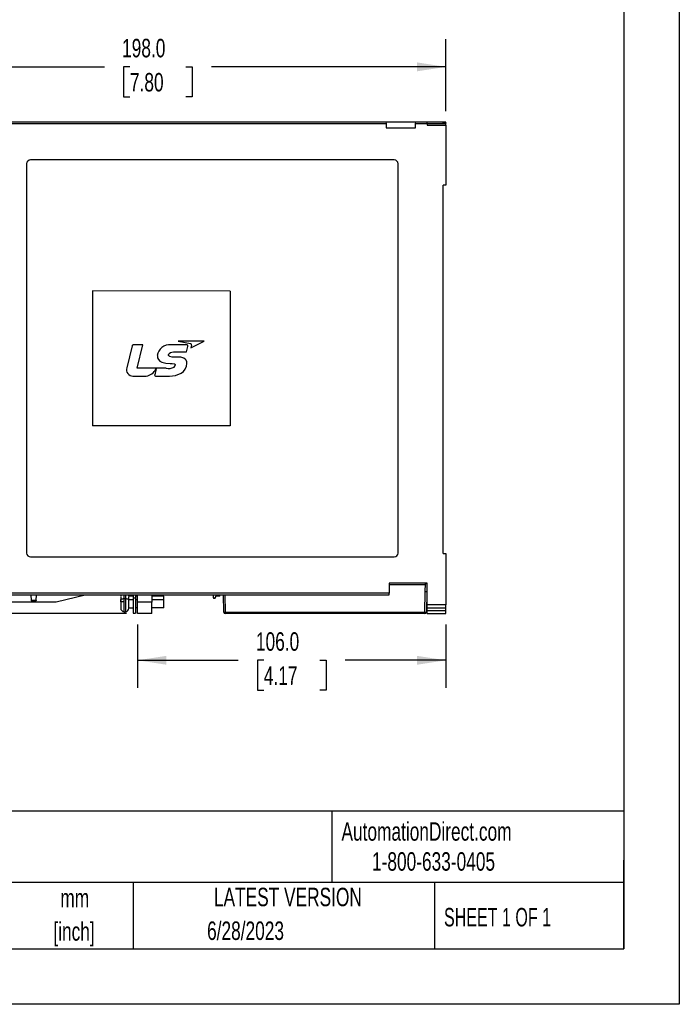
# Model space of a CAD drawing. Header units: millimetres. Extents: x 0 to 838, y 0 to 648.
# Tile 18 of 29: x 611 to 838, y 0 to 339. Entities that reach past the tile are written whole.
import ezdxf

# ---------------------------------------------------------------- set-up
doc = ezdxf.new("R2010")
doc.units = ezdxf.units.MM
doc.header["$LTSCALE"] = 3
doc.linetypes.add('CENTERX2', pattern=[20.32, 12.7, -2.54, 2.54, -2.54])
doc.layers.add('DIMENSIONS', color=140, linetype='Continuous', lineweight=25)
doc.layers.add('TEXT', color=140, linetype='Continuous', lineweight=25)
doc.styles.add('SLDTEXTSTYLE0', font='TXT', dxfattribs={"width": 0.7})
doc.styles.add('SLDTEXTSTYLE1', font='TXT', dxfattribs={"width": 0.65})
doc.dimstyles.new('SLDDIMSTYLE0', dxfattribs={"dimtxt": 6.474023, "dimasz": 9.906, "dimexe": 0, "dimexo": 0.0625, "dimgap": 1.618506, "dimtad": 0, "dimtih": 1, "dimtoh": 1, "dimdec": 1, "dimrnd": 1e-09, "dimzin": 4, "dimdsep": 46, "dimtxsty": 'SLDTEXTSTYLE0', "dimsah": 1, "dimcen": 0.09, "dimadec": 0, "dimazin": 1, "dimtfac": 1, "dimtdec": 1, "dimtofl": 0, "dimtmove": 0, "dimatfit": 3, "dimfxl": 0, "dimfrac": 2, "dimtolj": 1, "dimtzin": 12, "dimarcsym": 0})

# ---------------------------------------------------------------- blocks, each defined once
blk = doc.blocks.new('SW_NOTE_0_1')
at = {"layer": 'TEXT', "color": 0, "linetype": 'CENTERX2', "lineweight": 18, "char_height": 6.35, "attachment_point": 2, "style": 'SLDTEXTSTYLE0'}
for s, insert in [('mm', (8.53, 8.19)), ('[inch]', (8.28, -3.28))]:
    blk.add_mtext(s, dxfattribs=dict(at, insert=insert))
blk = doc.blocks.new('_D')
at = {"layer": 'DIMENSIONS'}
for p, q in [((559.98, 305.15), (559.98, 331.92)), ((757.99, 307.19), (757.99, 331.92)), ((559.98, 322.39), (640.59, 322.39)), ((649.36, 322.39), (647.19, 322.39)), ((647.19, 322.39), (647.19, 312.1)), ((668.6, 322.39), (670.78, 322.39)), ((670.78, 322.39), (670.78, 312.1)), ((757.99, 322.39), (677.37, 322.39)), ((647.19, 312.1), (649.36, 312.1)), ((670.78, 312.1), (668.6, 312.1))]:
    blk.add_line(p, q, dxfattribs=at)
for points in [[(559.98, 322.39), (569.88, 320.87), (569.88, 323.92)], [(757.99, 322.39), (748.08, 323.92), (748.08, 320.87)]]:
    blk.add_solid(points, dxfattribs=at)
at = {"layer": 'DIMENSIONS', "char_height": 6.35, "attachment_point": 1, "style": 'SLDTEXTSTYLE0'}
for s, insert in [('198.0', (646.67, 332.03)), ('7.80', (649.36, 320.29))]:
    blk.add_mtext(s, dxfattribs=dict(at, insert=insert))
blk = doc.blocks.new('_D_1')
at = {"layer": 'DIMENSIONS'}
for p, q in [((558.95, 303.38), (495.17, 303.38)), ((504.69, 303.38), (504.69, 230.62)), ((495.07, 218.88), (492.9, 218.88)), ((492.9, 218.88), (492.9, 208.59)), ((514.31, 218.88), (516.49, 218.88)), ((516.49, 218.88), (516.49, 208.59)), ((492.9, 208.59), (495.07, 208.59)), ((504.69, 134.38), (504.69, 207.14)), ((516.49, 208.59), (514.31, 208.59)), ((648.18, 134.38), (495.17, 134.38))]:
    blk.add_line(p, q, dxfattribs=at)
for points in [[(504.69, 303.38), (503.17, 293.47), (506.22, 293.47)], [(504.69, 134.38), (506.22, 144.28), (503.17, 144.28)]]:
    blk.add_solid(points, dxfattribs=at)
at = {"layer": 'DIMENSIONS', "char_height": 6.35, "attachment_point": 1, "style": 'SLDTEXTSTYLE0'}
for s, insert in [('169.0', (492.38, 228.51)), ('6.65', (495.07, 216.77))]:
    blk.add_mtext(s, dxfattribs=dict(at, insert=insert))
blk = doc.blocks.new('_D_2')
at = {"layer": 'DIMENSIONS'}
for p, q in [((651.99, 130.57), (651.99, 108.79)), ((757.99, 130.57), (757.99, 108.79)), ((651.99, 118.31), (686.6, 118.31)), ((695.37, 118.31), (693.19, 118.31)), ((693.19, 118.31), (693.19, 108.02)), ((714.61, 118.31), (716.78, 118.31)), ((716.78, 118.31), (716.78, 108.02)), ((757.99, 118.31), (723.38, 118.31)), ((693.19, 108.02), (695.37, 108.02)), ((716.78, 108.02), (714.61, 108.02))]:
    blk.add_line(p, q, dxfattribs=at)
for points in [[(651.99, 118.31), (661.89, 116.79), (661.89, 119.84)], [(757.99, 118.31), (748.08, 119.84), (748.08, 116.79)]]:
    blk.add_solid(points, dxfattribs=at)
at = {"layer": 'DIMENSIONS', "char_height": 6.35, "attachment_point": 1, "style": 'SLDTEXTSTYLE0'}
for s, insert in [('106.0', (692.68, 127.95)), ('4.17', (695.37, 116.21))]:
    blk.add_mtext(s, dxfattribs=dict(at, insert=insert))

msp = doc.modelspace()

# ---------------------------------------------------------------- linework, layer by layer
at = {"color": 7, "linetype": 'Continuous'}
for p, q in [((838.21, 647.71), (838.21, 0.01)), ((838.21, 0.01), (0.01, 0.01))]:
    msp.add_line(p, q, dxfattribs=at)
for p, q in [((606.26, 302.88), (737.41, 302.88)), ((737.38, 303.38), (606.29, 303.38)), ((737.38, 303.38), (737.41, 302.88)), ((747.59, 303.38), (737.38, 303.38)), ((737.41, 302.88), (737.49, 301.38)), ((737.49, 301.38), (747.49, 301.38)), ((747.49, 301.38), (747.56, 302.88)), ((747.56, 302.88), (747.59, 303.38)), ((747.56, 302.88), (751.49, 302.88)), ((751.49, 303.38), (747.59, 303.38)), ((751.49, 302.88), (751.49, 303.38)), ((757.99, 303.38), (751.49, 303.38)), ((751.49, 302.88), (751.49, 302.37)), ((751.49, 302.87), (757.99, 302.87)), ((751.49, 302.37), (757.99, 302.37)), ((756.99, 303.11), (757.99, 303.11)), ((756.99, 302.98), (756.99, 303.11)), ((757.99, 302.98), (756.99, 302.98)), ((757.99, 303.11), (757.99, 303.38)), ((757.99, 303.11), (757.99, 302.98)), ((757.99, 302.87), (757.99, 302.98)), ((757.99, 302.37), (757.99, 302.87)), ((757.99, 302.37), (757.99, 281.67)), ((613.86, 289.08), (613.86, 155.18)), ((740.19, 290.4), (615.19, 290.4)), ((741.51, 155.18), (741.51, 289.08)), ((757.99, 281.67), (756.99, 281.67)), ((756.99, 155.08), (756.99, 281.67)), ((683.76, 245.29), (636.51, 245.33)), ((636.51, 245.33), (636.51, 198.92)), ((683.76, 245.29), (683.76, 198.96)), ((665.98, 228.08), (670.17, 227.22)), ((674.86, 228.08), (665.98, 228.08)), ((670.29, 225.73), (674.86, 228.08)), ((650.08, 226.42), (648.27, 218.93)), ((653.76, 226.75), (650.45, 226.75)), ((651.85, 218.75), (653.76, 226.75)), ((668.92, 226.76), (663.41, 226.76)), ((664.32, 224.35), (668.78, 224.35)), ((668.78, 224.35), (669.24, 226.23)), ((670.53, 226.73), (670.29, 225.73)), ((663.18, 220.39), (663.83, 220.39)), ((665.76, 222.61), (663.93, 222.61)), ((661.76, 218.75), (651.85, 218.75)), ((658.37, 218.65), (657.87, 216.51)), ((658.27, 218.49), (658.35, 218.65)), ((658.35, 218.65), (658.37, 218.65)), ((650.41, 216.08), (654.96, 216.08)), ((658.11, 216.08), (663, 216.08)), ((683.76, 198.96), (636.51, 198.92)), ((615.19, 153.85), (740.19, 153.85)), ((756.99, 155.08), (757.99, 155.08)), ((757.99, 155.08), (757.99, 137.38)), ((738.5, 144.88), (738.43, 141.38)), ((738.49, 144.38), (750.94, 144.38)), ((751.49, 144.88), (738.5, 144.88)), ((750.9, 141.88), (750.95, 144.72)), ((750.95, 144.72), (751.49, 144.72)), ((751.49, 137.38), (751.49, 144.88)), ((738.43, 141.38), (606.26, 141.38)), ((606.29, 140.88), (738.43, 140.88)), ((615.29, 140.88), (615.46, 138.88)), ((617.11, 138.88), (615.46, 138.88)), ((615.47, 138.79), (615.46, 138.88)), ((617.11, 138.88), (617.1, 138.79)), ((617.11, 138.88), (617.29, 140.88)), ((623.99, 138.38), (633.99, 140.88)), ((646.19, 140.49), (646.19, 140.25)), ((646.19, 140.06), (646.19, 139.11)), ((646.19, 138.38), (646.19, 139.11)), ((646.19, 138.92), (646.19, 138.78)), ((647.39, 139.52), (647.39, 140.88)), ((647.39, 138.38), (647.39, 139.52)), ((647.39, 139.52), (647.79, 139.52)), ((647.79, 140.88), (647.79, 139.52)), ((647.79, 139.52), (647.79, 135.03)), ((648.99, 140.32), (648.99, 140.49)), ((650.49, 140.38), (648.99, 140.38)), ((648.99, 139.11), (648.99, 140.13)), ((648.99, 136.23), (648.99, 139.11)), ((650.49, 139.06), (648.99, 139.06)), ((648.99, 138.78), (648.99, 138.92)), ((650.49, 140.9), (650.49, 139.71)), ((650.49, 139.71), (650.49, 134.48)), ((651.29, 139.71), (650.49, 139.71)), ((651.29, 140.9), (651.29, 139.71)), ((651.99, 140.38), (651.29, 140.38)), ((651.29, 139.71), (651.29, 134.48)), ((651.99, 139.06), (651.29, 139.06)), ((651.99, 138.31), (651.99, 140.88)), ((656.94, 140.88), (656.94, 138.31)), ((660.99, 140.38), (656.94, 140.38)), ((660.99, 139.06), (656.94, 139.06)), ((660.99, 139.06), (660.99, 140.38)), ((660.99, 136.38), (660.99, 139.06)), ((677.99, 140.88), (677.99, 139.98)), ((678.39, 139.63), (678.34, 139.63)), ((680.31, 140.38), (678.74, 140.38)), ((678.74, 140.38), (678.74, 139.98)), ((680.31, 140.38), (680.32, 140.88)), ((681.64, 134.87), (681.53, 140.88)), ((682.03, 140.88), (682.14, 134.87)), ((750.78, 134.87), (750.9, 141.88)), ((751.49, 141.88), (750.9, 141.88)), ((751.41, 141.88), (751.28, 134.87)), ((751.3, 140.08), (751.49, 140.08)), ((589.19, 138.38), (623.99, 138.38)), ((615.47, 138.79), (617.1, 138.79)), ((646.19, 138.78), (646.19, 138.49)), ((647.39, 138.38), (646.19, 138.38)), ((646.19, 138.38), (646.19, 136.23)), ((647.39, 135.03), (647.39, 138.38)), ((648.99, 136.38), (650.49, 136.38)), ((651.99, 136.38), (651.29, 136.38)), ((656.94, 138.31), (651.99, 138.31)), ((651.99, 134.38), (651.99, 138.31)), ((656.94, 134.38), (656.94, 138.31)), ((660.99, 136.38), (656.94, 136.38)), ((751.34, 138.08), (751.49, 138.08)), ((757.99, 137.38), (751.49, 137.38)), ((751.49, 136.38), (751.49, 137.38)), ((751.49, 136.38), (757.99, 136.38)), ((751.49, 135.37), (751.49, 136.38)), ((757.99, 136.38), (757.99, 137.38)), ((757.99, 135.37), (757.99, 136.38)), ((647.39, 135.03), (647.79, 135.03)), ((650.49, 134.48), (651.29, 134.48)), ((656.94, 134.38), (651.99, 134.38)), ((682.14, 134.87), (750.78, 134.87)), ((682.14, 134.87), (682.14, 134.38)), ((750.78, 134.38), (682.14, 134.38)), ((750.78, 134.38), (750.78, 134.87)), ((757.99, 135.37), (751.49, 135.37)), ((751.49, 134.38), (751.49, 135.37)), ((751.49, 134.38), (757.99, 134.38)), ((757.99, 134.38), (757.99, 135.37))]:
    msp.add_line(p, q)
at = {"flags": 128}
for points in [[(662.62, 223.36), (662.63, 223.49), (662.68, 223.62), (662.83, 223.84), (663.27, 224.14), (663.76, 224.29), (664.32, 224.35)], [(669.24, 226.23), (669.28, 226.42), (669.27, 226.53), (669.25, 226.61), (669.23, 226.65), (669.2, 226.69), (669.11, 226.74), (668.92, 226.76)], [(658.78, 223.1), (658.88, 222.38), (659.2, 221.74), (659.69, 221.24), (660.34, 220.87), (661.74, 220.49), (663.18, 220.39)], [(663.93, 222.61), (663.11, 222.75), (662.92, 222.85), (662.76, 222.98), (662.65, 223.15), (662.62, 223.36)], [(663, 216.08), (665.04, 216.27), (666.95, 217), (667.77, 217.65), (668.37, 218.46), (668.75, 219.41), (668.91, 220.42)], [(663.83, 220.39), (664.53, 220.32), (664.7, 220.25), (664.82, 220.15), (664.87, 220.08), (664.91, 220), (664.93, 219.82)], [(668.91, 220.42), (668.89, 220.97), (668.71, 221.49), (668.39, 221.91), (667.92, 222.23), (666.86, 222.54), (665.76, 222.61)], [(657.87, 216.51), (657.85, 216.35), (657.88, 216.22), (657.91, 216.16), (657.97, 216.12), (658.03, 216.09), (658.11, 216.08)], [(646.19, 139.11), (646.22, 139.19), (646.28, 139.27), (646.39, 139.34), (646.54, 139.4), (646.73, 139.45), (646.93, 139.49), (647.16, 139.51), (647.39, 139.52)], [(647.79, 139.52), (648.03, 139.51), (648.25, 139.49), (648.46, 139.45), (648.64, 139.4), (648.79, 139.34), (648.9, 139.27), (648.97, 139.19), (648.99, 139.11)]]:
    msp.add_lwpolyline(points, dxfattribs=at)
for centre, radius, start, end in [((615.19, 289.08), 1.33, 90, 180), ((740.19, 289.08), 1.33, 0, 90), ((670.16, 226.84), 0.384, 343.1304, 89.2495), ((650.42, 226.41), 0.343, 85.2493, 177.4741), ((662.91, 222.63), 4.16, 83.0605, 173.6358), ((650.33, 218.25), 2.17, 161.6487, 272.2616), ((654.25, 220.53), 4.51, 279.0003, 333.1687), ((662.61, 223.26), 4.58, 259.3762, 295.4102), ((663.98, 219.86), 0.951, 308.3992, 357.5585), ((615.19, 155.18), 1.33, 180, 270), ((740.19, 155.18), 1.33, 270, 0), ((647.39, 140.53), 1.2, 163.0422, 180), ((647.79, 140.53), 1.2, 360, 16.9578), ((678.34, 139.98), 0.35, 180, 270), ((678.39, 139.98), 0.35, 270, 0), ((547.97, 144.45), 190.49, 358.9248, 359.0752), ((647.39, 136.23), 1.2, 180, 270), ((647.79, 136.23), 1.2, 270, 359.9977), ((681.89, 142.03), 7.17, 268.0016, 271.9984), ((682.14, 134.88), 0.5, 180.9999, 270), ((751.03, 142.03), 7.17, 268.0016, 271.9984), ((750.78, 134.88), 0.5, 270, 359)]:
    msp.add_arc(centre, radius, start, end)
at = {"layer": 'TEXT'}
for p, q in [((819.15, 628.65), (819.15, 19.05)), ((819.15, 66.38), (19.05, 66.38)), ((718.73, 66.38), (718.73, 41.91)), ((819.15, 19.05), (819.15, 49.53)), ((819.15, 41.91), (19.05, 41.91)), ((650.44, 41.91), (650.44, 19.05)), ((754.05, 41.91), (754.05, 19.05)), ((19.05, 19.05), (819.15, 19.05))]:
    msp.add_line(p, q, dxfattribs=at)

# ---------------------------------------------------------------- block references
at = {"layer": 'TEXT', "linetype": 'CENTERX2', "lineweight": 18}
msp.add_blockref('SW_NOTE_0_1', (621.86, 31.52), dxfattribs=at)

# ---------------------------------------------------------------- texts
at = {"layer": 'TEXT', "linetype": 'CENTERX2', "lineweight": 18, "char_height": 6.35}
for s, insert, attachment_point, style in [('AutomationDirect.com', (722.08, 62.63), 1, 'SLDTEXTSTYLE0'), ('1-800-633-0405', (732.57, 52.31), 1, 'SLDTEXTSTYLE0'), ('LATEST VERSION', (703.66, 40.09), 2, 'SLDTEXTSTYLE0'), ('SHEET 1 OF 1', (757.32, 33.15), 1, 'SLDTEXTSTYLE1'), ('6/28/2023', (689.1, 28.49), 2, 'SLDTEXTSTYLE0')]:
    msp.add_mtext(s, dxfattribs=dict(at, insert=insert, attachment_point=attachment_point, style=style))

# ---------------------------------------------------------------- dimensions: what is measured, and where the dimension line sits
at = {"layer": 'DIMENSIONS'}
dim = msp.add_linear_dim(base=(559.98, 322.39), p1=(757.99, 303.38), p2=(559.98, 301.34), dimstyle='SLDDIMSTYLE0', dxfattribs=at)
dim.commit()
dim.dimension.update_dxf_attribs({"geometry": '_D', "text_midpoint": (658.98, 322.39), "dimtype": 160})
for base, p1, angle, picture, middle in [((504.69, 134.38), (562.76, 303.38), 90, '_D_1', (504.69, 218.88)), ((651.99, 118.31), (757.99, 134.38), 0, '_D_2', (704.99, 118.31))]:
    dim = msp.add_linear_dim(base=base, p1=p1, p2=(651.99, 134.38), angle=angle, dimstyle='SLDDIMSTYLE0', dxfattribs=at)
    dim.commit()
    dim.dimension.update_dxf_attribs({"geometry": picture, "text_midpoint": middle, "dimtype": 160})

doc.saveas('drawing.dxf')
